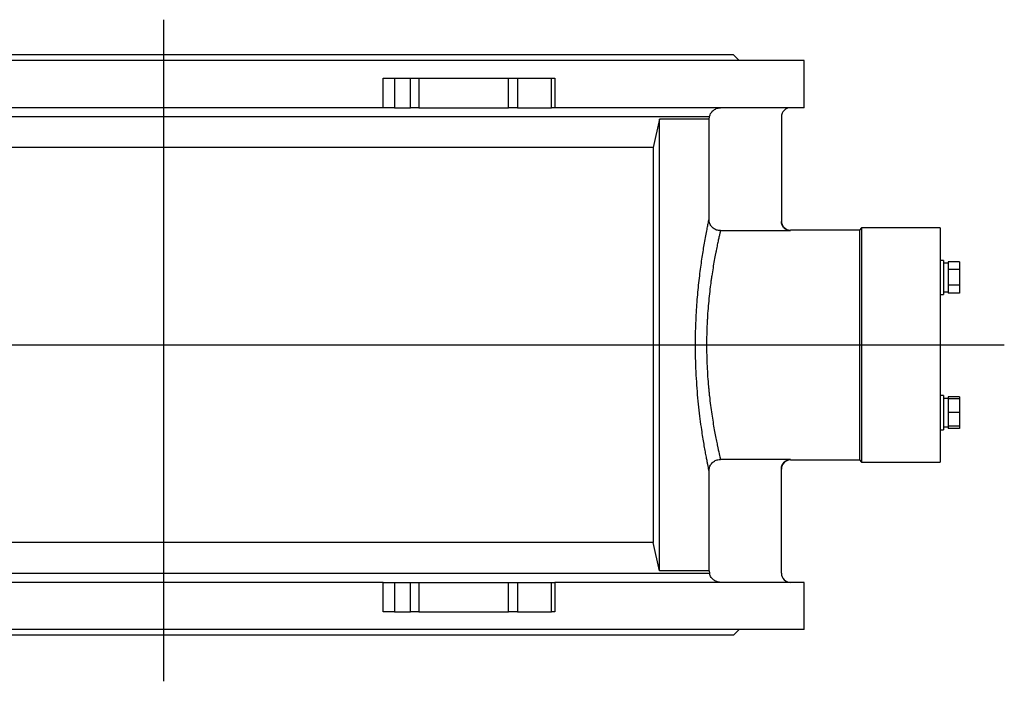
# Model space of a CAD drawing. Extents: x 2137 to 5258, y 82 to 2626.
# Tile 5 of 7: x 3002 to 3867, y 82 to 663. Entities that reach past the tile are written whole.
import ezdxf

# ---------------------------------------------------------------- set-up
doc = ezdxf.new("R2010")
doc.units = 0
doc.layers.get('0').update_dxf_attribs({"linetype": 'CONTINUOUS'})

msp = doc.modelspace()

# ---------------------------------------------------------------- linework, layer by layer
for p, q in [((3128.43, 81.78), (3128.43, 663.12)), ((3866.77, 377.24), (2172.84, 377.24))]:
    msp.add_line(p, q)
at = {"color": 7, "linetype": 'CONTINUOUS'}
for p, q in [((3628.93, 632.24), (2627.93, 632.24)), ((3633.93, 627.24), (3628.93, 632.24)), ((3690.93, 627.24), (2565.93, 627.24)), ((3690.93, 585.74), (3690.93, 627.24)), ((3321.16, 585.74), (3321.16, 611.74)), ((3321.16, 611.74), (3331.15, 611.74)), ((3331.15, 611.74), (3331.15, 585.74)), ((3331.15, 611.74), (3345.27, 611.74)), ((3345.27, 585.74), (3345.27, 611.74)), ((3345.27, 611.74), (3352.53, 611.74)), ((3352.53, 611.74), (3352.53, 585.74)), ((3352.53, 611.74), (3431.29, 611.74)), ((3431.29, 585.74), (3431.29, 611.74)), ((3431.29, 611.74), (3439.02, 611.74)), ((3439.02, 611.74), (3439.02, 585.74)), ((3439.02, 611.74), (3468.97, 611.74)), ((3468.97, 585.74), (3468.97, 611.74)), ((3468.97, 611.74), (3471.81, 611.74)), ((3471.81, 611.74), (3471.81, 585.74)), ((3321.16, 585.74), (2935.7, 585.74)), ((3331.15, 585.74), (3321.16, 585.74)), ((3331.15, 585.74), (3345.27, 585.74)), ((3352.53, 585.74), (3345.27, 585.74)), ((3352.53, 585.74), (3431.29, 585.74)), ((3439.02, 585.74), (3431.29, 585.74)), ((3439.02, 585.74), (3468.97, 585.74)), ((3471.81, 585.74), (3468.97, 585.74)), ((3690.93, 585.74), (3471.81, 585.74)), ((3607.76, 577.7), (2692.52, 577.7)), ((3563.91, 575.74), (3558.4, 550.74)), ((3607.37, 575.74), (3563.91, 575.74)), ((3563.91, 178.74), (3563.91, 575.74)), ((3607.37, 575.74), (3607.76, 577.7)), ((3607.37, 487.78), (3607.37, 575.74)), ((3670.93, 577.74), (3670.93, 485.78)), ((3558.4, 550.74), (2698.46, 550.74)), ((3558.4, 550.74), (3558.4, 203.74)), ((3617.36, 477.75), (3678.93, 477.75)), ((3739.43, 478.24), (3678.93, 478.24)), ((3741.43, 480.24), (3739.43, 478.24)), ((3739.43, 478.24), (3739.43, 377.24)), ((3810.43, 480.24), (3741.43, 480.24)), ((3741.43, 480.24), (3741.43, 377.24)), ((3810.43, 480.24), (3810.43, 377.24)), ((3813.43, 451.64), (3810.43, 451.64)), ((3813.43, 451.64), (3813.43, 436.64)), ((3827.53, 450.5), (3817.53, 450.5)), ((3817.53, 450.5), (3817.53, 448.87)), ((3827.53, 450.5), (3827.53, 443.57)), ((3817.53, 449.19), (3813.43, 449.19)), ((3817.53, 448.87), (3817.53, 445.2)), ((3817.53, 445.2), (3817.53, 443.57)), ((3827.53, 443.57), (3817.53, 443.57)), ((3817.53, 443.57), (3817.53, 440.32)), ((3827.53, 443.57), (3827.53, 429.71)), ((3813.43, 436.64), (3813.43, 421.64)), ((3817.53, 440.32), (3817.53, 432.97)), ((3817.53, 432.97), (3817.53, 429.71)), ((3813.43, 424.09), (3817.53, 424.09)), ((3827.53, 429.71), (3817.53, 429.71)), ((3817.53, 429.71), (3817.53, 428.09)), ((3817.53, 428.09), (3817.53, 424.41)), ((3817.53, 424.41), (3817.53, 422.78)), ((3827.53, 429.71), (3827.53, 422.78)), ((3810.43, 421.64), (3813.43, 421.64)), ((3827.53, 422.78), (3817.53, 422.78)), ((3739.43, 377.24), (3739.43, 276.24)), ((3741.43, 377.24), (3741.43, 274.24)), ((3810.43, 377.24), (3810.43, 274.24)), ((3813.43, 332.85), (3810.43, 332.85)), ((3813.43, 332.85), (3813.43, 302.85)), ((3817.53, 330.4), (3813.43, 330.4)), ((3827.53, 331.7), (3817.53, 331.7)), ((3817.53, 331.7), (3817.53, 330.4)), ((3817.53, 330.4), (3817.53, 329.85)), ((3827.53, 329.85), (3817.53, 329.85)), ((3817.53, 329.85), (3817.53, 327.03)), ((3827.53, 331.7), (3827.53, 329.85)), ((3827.53, 329.85), (3827.53, 317.85)), ((3817.53, 327.03), (3817.53, 320.66)), ((3817.53, 320.66), (3817.53, 317.85)), ((3827.53, 317.85), (3817.53, 317.85)), ((3817.53, 317.85), (3817.53, 315.03)), ((3817.53, 315.03), (3817.53, 308.66)), ((3827.53, 317.85), (3827.53, 305.85)), ((3810.43, 302.85), (3813.43, 302.85)), ((3813.43, 305.3), (3817.53, 305.3)), ((3817.53, 308.66), (3817.53, 305.85)), ((3827.53, 305.85), (3817.53, 305.85)), ((3817.53, 305.85), (3817.53, 305.3)), ((3817.53, 305.3), (3817.53, 303.99)), ((3827.53, 303.99), (3817.53, 303.99)), ((3827.53, 305.85), (3827.53, 303.99)), ((3678.93, 276.74), (3617.36, 276.74)), ((3670.93, 176.74), (3670.93, 268.7)), ((3678.93, 276.24), (3739.43, 276.24)), ((3739.43, 276.24), (3741.43, 274.24)), ((3741.43, 274.24), (3810.43, 274.24)), ((3607.37, 178.74), (3607.37, 266.71)), ((3558.4, 203.74), (2698.46, 203.74)), ((3563.91, 178.74), (3558.4, 203.74)), ((2692.52, 176.78), (3607.76, 176.78)), ((3607.37, 178.74), (3563.91, 178.74)), ((3607.37, 178.74), (3607.76, 176.78)), ((3321.16, 168.74), (2935.7, 168.74)), ((3321.16, 142.74), (3321.16, 168.74)), ((3321.16, 168.74), (3331.15, 168.74)), ((3331.15, 168.74), (3331.15, 142.74)), ((3331.15, 168.74), (3345.27, 168.74)), ((3345.27, 142.74), (3345.27, 168.74)), ((3345.27, 168.74), (3352.53, 168.74)), ((3352.53, 168.74), (3352.53, 142.74)), ((3352.53, 168.74), (3431.29, 168.74)), ((3431.29, 142.74), (3431.29, 168.74)), ((3431.29, 168.74), (3439.02, 168.74)), ((3439.02, 168.74), (3439.02, 142.74)), ((3439.02, 168.74), (3468.97, 168.74)), ((3468.97, 142.74), (3468.97, 168.74)), ((3468.97, 168.74), (3471.81, 168.74)), ((3471.81, 168.74), (3471.81, 142.74)), ((3690.93, 168.74), (3471.81, 168.74)), ((3690.93, 127.24), (3690.93, 168.74)), ((3331.15, 142.74), (3321.16, 142.74)), ((3331.15, 142.74), (3345.27, 142.74)), ((3352.53, 142.74), (3345.27, 142.74)), ((3352.53, 142.74), (3431.29, 142.74)), ((3439.02, 142.74), (3431.29, 142.74)), ((3439.02, 142.74), (3468.97, 142.74)), ((3471.81, 142.74), (3468.97, 142.74)), ((3690.93, 127.24), (2565.93, 127.24)), ((3628.93, 122.24), (2627.93, 122.24)), ((3628.93, 122.24), (3633.93, 127.24))]:
    msp.add_line(p, q, dxfattribs=at)
at = {"color": 8, "linetype": 'CONTINUOUS'}
for p, q in [((3678.93, 478.24), (3678.93, 477.75)), ((3678.93, 276.74), (3678.93, 276.24))]:
    msp.add_line(p, q, dxfattribs=at)
at = {"color": 7, "linetype": 'CONTINUOUS'}
for centre, start, end in [((3678.93, 577.74), 90, 180), ((3678.93, 486.24), 180, 270), ((3678.93, 268.24), 90, 180), ((3678.93, 176.74), 180, 270)]:
    msp.add_arc(centre, 8, start, end, dxfattribs=at)
for points, knots in [([(3607.76, 577.7), (3607.83, 578.01), (3608.06, 579), (3608.9, 580.98), (3610.76, 583.33), (3613.66, 585.15), (3616.07, 585.72), (3617.38, 585.74), (3617.57, 585.74)], [0, 0, 0, 0, 0.068851, 0.222381, 0.467793, 0.713204, 0.958634, 1, 1, 1, 1]), ([(3607.37, 266.71), (3607.32, 266.99), (3607.21, 267.62), (3606.86, 269.43), (3606.33, 272.11), (3605.66, 275.54), (3604.87, 279.68), (3603.98, 284.53), (3603.01, 290.03), (3602.01, 296.13), (3600.88, 303.48), (3599.67, 312.26), (3598.44, 322.56), (3597.36, 333.5), (3596.49, 344.97), (3595.86, 356.83), (3595.55, 367.65), (3595.46, 377.7), (3595.55, 386.93), (3595.83, 396.53), (3596.28, 405.91), (3596.89, 414.97), (3597.63, 423.69), (3598.47, 432.08), (3599.1, 437.44), (3599.74, 442.59), (3600.4, 447.56), (3601.41, 454.5), (3602.42, 460.91), (3603.51, 467.33), (3604.61, 473.46), (3605.66, 478.99), (3606.5, 483.25), (3607.11, 486.32), (3607.28, 487.29), (3607.37, 487.78)], [0, 0, 0, 0, 0.022592, 0.050983, 0.079483, 0.107987, 0.136383, 0.16482, 0.193359, 0.221902, 0.250342, 0.287687, 0.325143, 0.362487, 0.399798, 0.437221, 0.47453, 0.499996, 0.529659, 0.559378, 0.589041, 0.617832, 0.646725, 0.675619, 0.70441, 0.704741, 0.733032, 0.76142, 0.789807, 0.818095, 0.854867, 0.891751, 0.928516, 0.964259, 1, 1, 1, 1]), ([(3617.36, 477.75), (3616.24, 477.86), (3614, 478.08), (3611.01, 479.8), (3608.76, 482.32), (3607.55, 485.15), (3607.42, 487.02), (3607.37, 487.78)], [0, 0, 0, 0, 0.213528, 0.427048, 0.640847, 0.855557, 1, 1, 1, 1]), ([(3678.93, 477.75), (3678.03, 477.84), (3676.24, 478.01), (3673.85, 479.39), (3672.04, 481.41), (3671.07, 483.68), (3670.97, 485.18), (3670.93, 485.78)], [0, 0, 0, 0, 0.213437, 0.426861, 0.640775, 0.855674, 1, 1, 1, 1]), ([(3617.36, 477.75), (3617.24, 477.13), (3616.98, 475.96), (3616.5, 473.78), (3616.4, 473.31), (3616.17, 472.3), (3616.06, 471.77), (3615.68, 470.06), (3615.41, 468.8), (3614.82, 466.02), (3614.5, 464.51), (3614, 462.05), (3613.83, 461.2), (3613.48, 459.44), (3613.3, 458.52), (3612.39, 453.82), (3611.64, 449.65), (3610.51, 442.83), (3610.14, 440.45), (3609.59, 436.75), (3609.41, 435.48), (3609.05, 432.91), (3608.88, 431.61), (3608.02, 425.03), (3607.4, 419.52), (3606.63, 410.89), (3606.39, 407.95), (3606.09, 403.44), (3605.99, 401.93), (3605.82, 398.89), (3605.74, 397.37), (3605.39, 389.72), (3605.24, 383.53), (3605.24, 375.69), (3605.25, 374.12), (3605.29, 370.99), (3605.31, 369.42), (3605.42, 364.75), (3605.53, 361.67), (3605.95, 352.55), (3606.36, 346.61), (3606.94, 340.08), (3607.01, 339.36), (3607.15, 337.92), (3607.22, 337.2), (3607.43, 335.06), (3607.58, 333.66), (3608.04, 329.5), (3608.37, 326.8), (3609.05, 321.57), (3609.4, 319.03), (3610.13, 314.1), (3610.5, 311.72), (3611.64, 304.8), (3612.4, 300.64), (3613.48, 295.06), (3613.83, 293.3), (3614.33, 290.84), (3614.49, 290.05), (3614.73, 288.9), (3614.81, 288.52), (3614.96, 287.79), (3615.04, 287.43), (3615.71, 284.28), (3616.21, 282.02), (3616.78, 279.43), (3616.94, 278.69), (3617.1, 277.95), (3617.13, 277.81), (3617.19, 277.55), (3617.22, 277.42), (3617.29, 277.08), (3617.33, 276.89), (3617.36, 276.74)], [0, 0, 0, 0, 0.0625, 0.0625, 0.078125, 0.078125, 0.09375, 0.09375, 0.125, 0.125, 0.15625, 0.15625, 0.171875, 0.171875, 0.1875, 0.1875, 0.25, 0.25, 0.28125, 0.28125, 0.296875, 0.296875, 0.3125, 0.3125, 0.375, 0.375, 0.40625, 0.40625, 0.421875, 0.421875, 0.4375, 0.4375, 0.5, 0.5, 0.515625, 0.515625, 0.53125, 0.53125, 0.5625, 0.5625, 0.625, 0.625, 0.632813, 0.632813, 0.640625, 0.640625, 0.65625, 0.65625, 0.6875, 0.6875, 0.71875, 0.71875, 0.75, 0.75, 0.8125, 0.8125, 0.84375, 0.84375, 0.859375, 0.859375, 0.867187, 0.867187, 0.875, 0.875, 0.9375, 0.9375, 0.96875, 0.96875, 0.976562, 0.976562, 0.984375, 0.984375, 1, 1, 1, 1]), ([(3607.37, 266.71), (3607.48, 267.84), (3607.7, 270.11), (3609.44, 273.12), (3611.99, 275.39), (3614.79, 276.57), (3616.63, 276.69), (3617.36, 276.74)], [0, 0, 0, 0, 0.215982, 0.431983, 0.647433, 0.861858, 1, 1, 1, 1]), ([(3670.93, 268.7), (3671.02, 269.61), (3671.2, 271.42), (3672.58, 273.84), (3674.63, 275.66), (3676.88, 276.61), (3678.35, 276.7), (3678.93, 276.74)], [0, 0, 0, 0, 0.215891, 0.431794, 0.647335, 0.861954, 1, 1, 1, 1]), ([(3617.57, 168.74), (3616.96, 168.78), (3615.23, 168.87), (3612.49, 169.91), (3610.2, 171.81), (3608.53, 174.15), (3608.05, 175.8), (3607.76, 176.78)], [0, 0, 0, 0, 0.133754, 0.379173, 0.624583, 0.778203, 1, 1, 1, 1])]:
    msp.add_open_spline(points, degree=3, knots=knots, dxfattribs=at)

doc.saveas('drawing.dxf')
